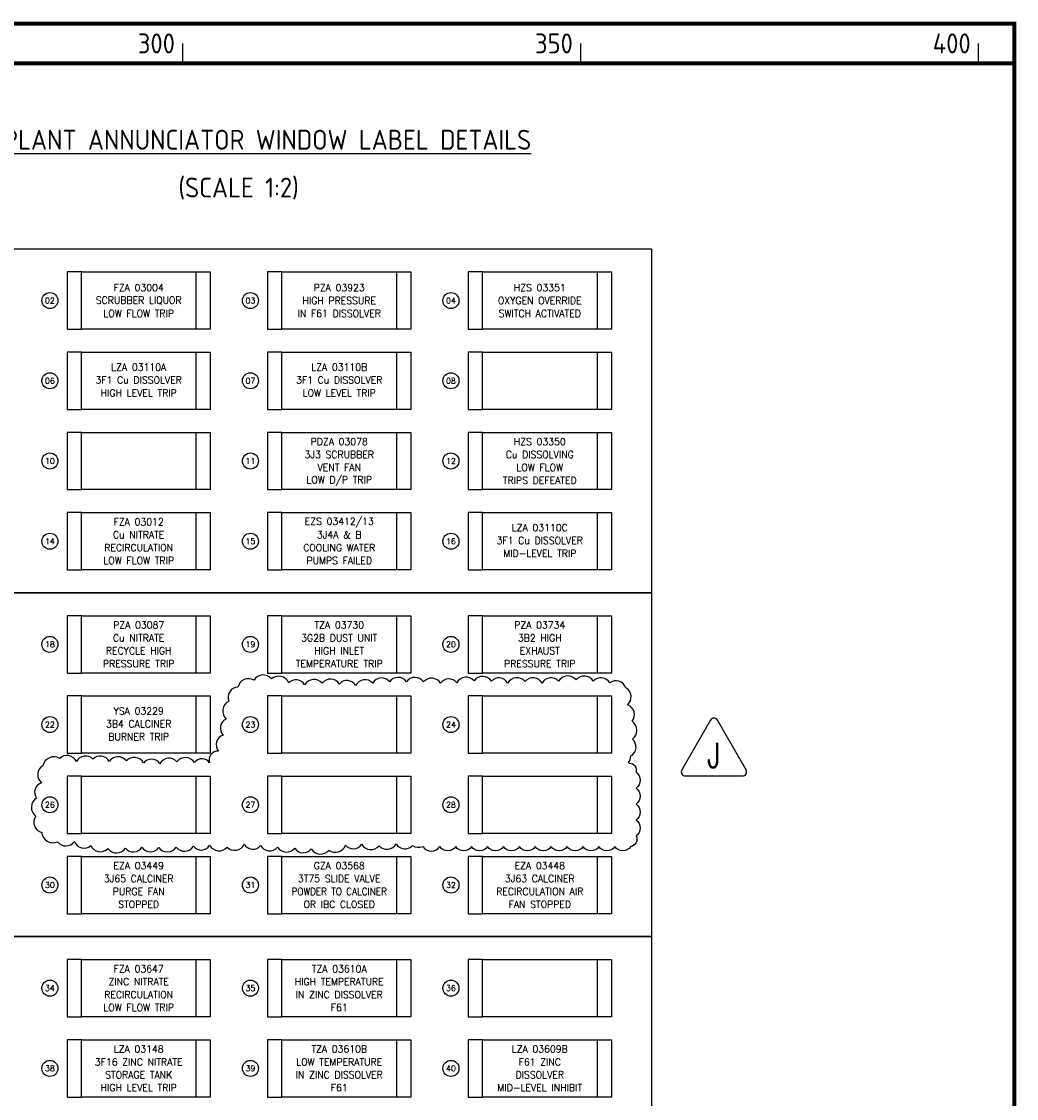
# Model space of a CAD drawing. Extents: x 142 to 4084, y 2 to 2754.
# Tile 5 of 5: x 2797 to 4047, y 1364 to 2718. Entities that reach past the tile are written whole.
import ezdxf
from ezdxf.enums import TextEntityAlignment as Align

# ---------------------------------------------------------------- set-up
doc = ezdxf.new("R2010")
doc.units = 0
doc.header["$LTSCALE"] = 5
doc.header["$MEASUREMENT"] = 0
for name, color, linetype in [('00-DRG_FRAME', 12, 'CONTINUOUS'), ('01-DRAW', 7, 'CONTINUOUS'), ('02-TEXT', 2, 'CONTINUOUS'), ('03-DIM', 3, 'CONTINUOUS')]:
    doc.layers.add(name, color=color, linetype=linetype)
doc.styles.add('ISO', font='iso.shx')
doc.styles.add('ROMANS', font='romans.shx')

# ---------------------------------------------------------------- blocks, each defined once
blk = doc.blocks.new('TRI-J')
at = {"layer": '01-DRAW'}
blk.add_lwpolyline([(-0.26, 2.55), (-2.338, -1.05, 0.57735), (-2.078, -1.5), (2.078, -1.5, 0.57735), (2.338, -1.05), (0.26, 2.55, 0.57735)], format="xyb", close=True, dxfattribs=at)
at = {"layer": '02-TEXT', "color": 2, "style": 'ROMANS', "width": 0.8}
blk.add_text('J', height=1.8, dxfattribs=at).set_placement((0, 0), align=Align.MIDDLE)

msp = doc.modelspace()

# ---------------------------------------------------------------- linework, layer by layer
at = {"layer": '00-DRG_FRAME'}
for p, q in [((3000, 2665), (3000, 2690)), ((3500, 2665), (3500, 2690)), ((4000, 2665), (4000, 2690))]:
    msp.add_line(p, q, dxfattribs=at)
at = {"layer": '00-DRG_FRAME', "const_width": 5}
msp.add_lwpolyline([(145, 5), (4045, 5), (4045, 2715), (145, 2715)], close=True, dxfattribs=at)
msp.add_lwpolyline([(145, 2665), (4045, 2665)], dxfattribs=at)
at = {"layer": '01-DRAW'}
for points in [[(2552.08, 1999.7), (2552.08, 2431.7), (3588.88, 2431.7), (3588.88, 1999.7)], [(2872.48, 2330.9), (2872.48, 2402.9), (3016.48, 2402.9), (3016.48, 2330.9)], [(3124.48, 2330.9), (3124.48, 2402.9), (3268.48, 2402.9), (3268.48, 2330.9)], [(3376.48, 2330.9), (3376.48, 2402.9), (3520.48, 2402.9), (3520.48, 2330.9)], [(2872.48, 2230.1), (2872.48, 2302.1), (3016.48, 2302.1), (3016.48, 2230.1)], [(3124.48, 2230.1), (3124.48, 2302.1), (3268.48, 2302.1), (3268.48, 2230.1)], [(3376.48, 2230.1), (3376.48, 2302.1), (3520.48, 2302.1), (3520.48, 2230.1)], [(2872.48, 2129.3), (2872.48, 2201.3), (3016.48, 2201.3), (3016.48, 2129.3)], [(3124.48, 2129.3), (3124.48, 2201.3), (3268.48, 2201.3), (3268.48, 2129.3)], [(3376.48, 2129.3), (3376.48, 2201.3), (3520.48, 2201.3), (3520.48, 2129.3)], [(2872.48, 2028.5), (2872.48, 2100.5), (3016.48, 2100.5), (3016.48, 2028.5)], [(3124.48, 2028.5), (3124.48, 2100.5), (3268.48, 2100.5), (3268.48, 2028.5)], [(3376.48, 2028.5), (3376.48, 2100.5), (3520.48, 2100.5), (3520.48, 2028.5)], [(2552.08, 1567.7), (2552.08, 1999.7), (3588.88, 1999.7), (3588.88, 1567.7)], [(2872.48, 1898.9), (2872.48, 1970.9), (3016.48, 1970.9), (3016.48, 1898.9)], [(3124.48, 1898.9), (3124.48, 1970.9), (3268.48, 1970.9), (3268.48, 1898.9)], [(3376.48, 1898.9), (3376.48, 1970.9), (3520.48, 1970.9), (3520.48, 1898.9)], [(2872.48, 1798.1), (2872.48, 1870.1), (3016.48, 1870.1), (3016.48, 1798.1)], [(3124.48, 1798.1), (3124.48, 1870.1), (3268.48, 1870.1), (3268.48, 1798.1)], [(3376.48, 1798.1), (3376.48, 1870.1), (3520.48, 1870.1), (3520.48, 1798.1)], [(2872.48, 1697.3), (2872.48, 1769.3), (3016.48, 1769.3), (3016.48, 1697.3)], [(3124.48, 1697.3), (3124.48, 1769.3), (3268.48, 1769.3), (3268.48, 1697.3)], [(3376.48, 1697.3), (3376.48, 1769.3), (3520.48, 1769.3), (3520.48, 1697.3)], [(2872.48, 1596.5), (2872.48, 1668.5), (3016.48, 1668.5), (3016.48, 1596.5)], [(3124.48, 1596.5), (3124.48, 1668.5), (3268.48, 1668.5), (3268.48, 1596.5)], [(3376.48, 1596.5), (3376.48, 1668.5), (3520.48, 1668.5), (3520.48, 1596.5)], [(2552.08, 1135.7), (2552.08, 1567.7), (3588.88, 1567.7), (3588.88, 1135.7)], [(2872.48, 1466.9), (2872.48, 1538.9), (3016.48, 1538.9), (3016.48, 1466.9)], [(3124.48, 1466.9), (3124.48, 1538.9), (3268.48, 1538.9), (3268.48, 1466.9)], [(3376.48, 1466.9), (3376.48, 1538.9), (3520.48, 1538.9), (3520.48, 1466.9)], [(2872.48, 1366.1), (2872.48, 1438.1), (3016.48, 1438.1), (3016.48, 1366.1)], [(3124.48, 1366.1), (3124.48, 1438.1), (3268.48, 1438.1), (3268.48, 1366.1)], [(3376.48, 1366.1), (3376.48, 1438.1), (3520.48, 1438.1), (3520.48, 1366.1)]]:
    msp.add_lwpolyline(points, close=True, dxfattribs=at)
for points in [[(3560.18406176, 1786.26623772, 0.1644635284), (3562.8188959, 1794.66277056, 0.52056705), (3564.95770166, 1815.93792336, 0.52056705), (3564.57514324, 1838.21438033, 0.52056705), (3558.68818157, 1858.93486229, 0.52056705), (3556.44450155, 1880.3888636, 0.52056705), (3536.45957467, 1886.34672085, 0.52056705), (3515.73658013, 1888.56523473, 0.52056705), (3494.03238384, 1890.31123293, 0.52056705), (3472.09619084, 1888.56816414, 0.52056705), (3451.39223466, 1886.04805807, 0.52056705), (3429.99952186, 1888.39729895, 0.52056705), (3408.1279519, 1886.24022381, 0.52056705), (3387.82489057, 1888.52137793, 0.52056705), (3365.89402744, 1889.266616, 0.52056705), (3344.26204544, 1886.47260648, 0.52056705), (3323.76030158, 1885.96682224, 0.52056705), (3302.51592538, 1887.66236716, 0.52056705), (3280.95526721, 1888.00460259, 0.52056705), (3259.86518866, 1887.88854719, 0.52056705), (3238.58230133, 1886.32010229, 0.52056705), (3217.12858283, 1883.23474025, 0.52056705), (3196.72333009, 1885.02602441, 0.52056705), (3174.89854918, 1886.10118427, 0.52056705), (3153.02218132, 1883.92926603, 0.52056705), (3133.06268958, 1886.40167172, 0.52056705), (3111.37386708, 1891.55441367, 0.52056705), (3089.39226169, 1889.81744639, 0.52056705), (3069.15786787, 1880.97989755, 0.52056705), (3057.66145161, 1863.53432361, 0.52056705), (3054.50564176, 1841.04104405, 0.52056705), (3050.53936249, 1821.00464424, 0.52056705), (3044.72904704, 1800.75248265, 0.52056705), (3033.54024478, 1786.0630458, 0.52056705), (3014.64281197, 1786.37664812, 0.52056705), (2992.5988243, 1787.4674488, 0.52056705), (2971.09076149, 1784.75330802, 0.52056705), (2950.61998644, 1785.79972262, 0.52056705), (2928.98159198, 1788.43307165, 0.52056705), (2907.32374337, 1787.80271401, 0.52056705), (2886.95224546, 1790.65054589, 0.52056705), (2866.27636969, 1787.60672073, 0.52056705), (2845.24302975, 1791.53671316, 0.52056705), (2823.98710256, 1782.37301348, 0.52056705), (2822.49759127, 1761.04315116, 0.52056705), (2816.18567724, 1741.74988498, 0.52056705), (2815.0334195, 1719.02251018, 0.52056705), (2822.61449006, 1698.59541435, 0.52056705), (2842.56885252, 1686.78314566, 0.52056705), (2863.77545725, 1687.32281496, 0.52056705), (2884.35334617, 1681.98264951, 0.52056705), (2905.81568453, 1678.21597995, 0.52056705), (2927.87269368, 1678.76072181, 0.52056705), (2948.56084638, 1680.12088703, 0.52056705), (2969.69373535, 1679.53282129, 0.52056705), (2991.46481573, 1680.05989275, 0.52056705), (3013.30594427, 1681.11742858, 0.52056705), (3033.66549637, 1682.45771708, 0.52056705), (3055.45366984, 1680.05695305, 0.52056705), (3077.05661911, 1683.78136848, 0.52056705), (3097.52979208, 1682.05873747, 0.52056705), (3118.97335009, 1680.18880011, 0.52056705), (3140.54087653, 1678.90437608, 0.52056705), (3161.11369779, 1677.90785665, 0.52056705), (3183.66850702, 1676.46854762, 0.52056705), (3204.51833134, 1682.69981545, 0.52056705), (3224.5929774, 1683.75682469, 0.52056705), (3246.52155377, 1681.78560735, 0.52056705), (3268.06777277, 1684.40048137, 0.52056705), (3288.58009309, 1682.25664075, 0.244698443), (3301.56026712, 1680.71541751, 0.244698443)], [(3560.18406176, 1786.26623772, -0.0199662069), (3560.77447949, 1785.49085714, -0.52056705), (3569.42587054, 1774.1422482, -0.52056705), (3569.42587054, 1754.1422482, -0.52056705), (3569.42587054, 1734.1422482, -0.52056705), (3569.42587054, 1714.1422482, -0.52056705), (3569.42587054, 1694.1422482, -0.52056705), (3562.85270123, 1680.71541751, -0.52056705), (3542.85270123, 1680.71541751, -0.52056705), (3522.85270123, 1680.71541751, -0.52056705), (3502.85270123, 1680.71541751, -0.52056705), (3482.85270123, 1680.71541751, -0.52056705), (3462.85270123, 1680.71541751, -0.52056705), (3442.85270123, 1680.71541751, -0.52056705), (3422.85270123, 1680.71541751, -0.52056705), (3402.85270123, 1680.71541751, -0.52056705), (3382.85270123, 1680.71541751, -0.52056705), (3362.85270123, 1680.71541751, -0.52056705), (3342.85270123, 1680.71541751, -0.52056705), (3322.85270123, 1680.71541751)], [(3301.56026712, 1680.71541751, 0.52056705), (3322.85270123, 1680.71541751, 0.52056705)]]:
    msp.add_lwpolyline(points, format="xyb", dxfattribs=at)
at = {"layer": '03-DIM'}
for points in [[(2872.48, 2402.9), (2854.48, 2402.9), (2854.48, 2330.9), (2872.48, 2330.9)], [(3016.48, 2402.9), (3034.48, 2402.9), (3034.48, 2330.9), (3016.48, 2330.9)], [(3124.48, 2402.9), (3106.48, 2402.9), (3106.48, 2330.9), (3124.48, 2330.9)], [(3268.48, 2402.9), (3286.48, 2402.9), (3286.48, 2330.9), (3268.48, 2330.9)], [(3376.48, 2402.9), (3358.48, 2402.9), (3358.48, 2330.9), (3376.48, 2330.9)], [(3520.48, 2402.9), (3538.48, 2402.9), (3538.48, 2330.9), (3520.48, 2330.9)], [(2872.48, 2302.1), (2854.48, 2302.1), (2854.48, 2230.1), (2872.48, 2230.1)], [(3016.48, 2302.1), (3034.48, 2302.1), (3034.48, 2230.1), (3016.48, 2230.1)], [(3124.48, 2302.1), (3106.48, 2302.1), (3106.48, 2230.1), (3124.48, 2230.1)], [(3268.48, 2302.1), (3286.48, 2302.1), (3286.48, 2230.1), (3268.48, 2230.1)], [(3376.48, 2302.1), (3358.48, 2302.1), (3358.48, 2230.1), (3376.48, 2230.1)], [(3520.48, 2302.1), (3538.48, 2302.1), (3538.48, 2230.1), (3520.48, 2230.1)], [(2872.48, 2201.3), (2854.48, 2201.3), (2854.48, 2129.3), (2872.48, 2129.3)], [(3016.48, 2201.3), (3034.48, 2201.3), (3034.48, 2129.3), (3016.48, 2129.3)], [(3124.48, 2201.3), (3106.48, 2201.3), (3106.48, 2129.3), (3124.48, 2129.3)], [(3268.48, 2201.3), (3286.48, 2201.3), (3286.48, 2129.3), (3268.48, 2129.3)], [(3376.48, 2201.3), (3358.48, 2201.3), (3358.48, 2129.3), (3376.48, 2129.3)], [(3520.48, 2201.3), (3538.48, 2201.3), (3538.48, 2129.3), (3520.48, 2129.3)], [(2872.48, 2100.5), (2854.48, 2100.5), (2854.48, 2028.5), (2872.48, 2028.5)], [(3016.48, 2100.5), (3034.48, 2100.5), (3034.48, 2028.5), (3016.48, 2028.5)], [(3124.48, 2100.5), (3106.48, 2100.5), (3106.48, 2028.5), (3124.48, 2028.5)], [(3268.48, 2100.5), (3286.48, 2100.5), (3286.48, 2028.5), (3268.48, 2028.5)], [(3376.48, 2100.5), (3358.48, 2100.5), (3358.48, 2028.5), (3376.48, 2028.5)], [(3520.48, 2100.5), (3538.48, 2100.5), (3538.48, 2028.5), (3520.48, 2028.5)], [(2872.48, 1970.9), (2854.48, 1970.9), (2854.48, 1898.9), (2872.48, 1898.9)], [(3016.48, 1970.9), (3034.48, 1970.9), (3034.48, 1898.9), (3016.48, 1898.9)], [(3124.48, 1970.9), (3106.48, 1970.9), (3106.48, 1898.9), (3124.48, 1898.9)], [(3268.48, 1970.9), (3286.48, 1970.9), (3286.48, 1898.9), (3268.48, 1898.9)], [(3376.48, 1970.9), (3358.48, 1970.9), (3358.48, 1898.9), (3376.48, 1898.9)], [(3520.48, 1970.9), (3538.48, 1970.9), (3538.48, 1898.9), (3520.48, 1898.9)], [(2872.48, 1870.1), (2854.48, 1870.1), (2854.48, 1798.1), (2872.48, 1798.1)], [(3016.48, 1870.1), (3034.48, 1870.1), (3034.48, 1798.1), (3016.48, 1798.1)], [(3124.48, 1870.1), (3106.48, 1870.1), (3106.48, 1798.1), (3124.48, 1798.1)], [(3268.48, 1870.1), (3286.48, 1870.1), (3286.48, 1798.1), (3268.48, 1798.1)], [(3376.48, 1870.1), (3358.48, 1870.1), (3358.48, 1798.1), (3376.48, 1798.1)], [(3520.48, 1870.1), (3538.48, 1870.1), (3538.48, 1798.1), (3520.48, 1798.1)], [(2872.48, 1769.3), (2854.48, 1769.3), (2854.48, 1697.3), (2872.48, 1697.3)], [(3016.48, 1769.3), (3034.48, 1769.3), (3034.48, 1697.3), (3016.48, 1697.3)], [(3124.48, 1769.3), (3106.48, 1769.3), (3106.48, 1697.3), (3124.48, 1697.3)], [(3268.48, 1769.3), (3286.48, 1769.3), (3286.48, 1697.3), (3268.48, 1697.3)], [(3376.48, 1769.3), (3358.48, 1769.3), (3358.48, 1697.3), (3376.48, 1697.3)], [(3520.48, 1769.3), (3538.48, 1769.3), (3538.48, 1697.3), (3520.48, 1697.3)], [(2872.48, 1668.5), (2854.48, 1668.5), (2854.48, 1596.5), (2872.48, 1596.5)], [(3016.48, 1668.5), (3034.48, 1668.5), (3034.48, 1596.5), (3016.48, 1596.5)], [(3124.48, 1668.5), (3106.48, 1668.5), (3106.48, 1596.5), (3124.48, 1596.5)], [(3268.48, 1668.5), (3286.48, 1668.5), (3286.48, 1596.5), (3268.48, 1596.5)], [(3376.48, 1668.5), (3358.48, 1668.5), (3358.48, 1596.5), (3376.48, 1596.5)], [(3520.48, 1668.5), (3538.48, 1668.5), (3538.48, 1596.5), (3520.48, 1596.5)], [(2872.48, 1538.9), (2854.48, 1538.9), (2854.48, 1466.9), (2872.48, 1466.9)], [(3016.48, 1538.9), (3034.48, 1538.9), (3034.48, 1466.9), (3016.48, 1466.9)], [(3124.48, 1538.9), (3106.48, 1538.9), (3106.48, 1466.9), (3124.48, 1466.9)], [(3268.48, 1538.9), (3286.48, 1538.9), (3286.48, 1466.9), (3268.48, 1466.9)], [(3376.48, 1538.9), (3358.48, 1538.9), (3358.48, 1466.9), (3376.48, 1466.9)], [(3520.48, 1538.9), (3538.48, 1538.9), (3538.48, 1466.9), (3520.48, 1466.9)], [(2872.48, 1438.1), (2854.48, 1438.1), (2854.48, 1366.1), (2872.48, 1366.1)], [(3016.48, 1438.1), (3034.48, 1438.1), (3034.48, 1366.1), (3016.48, 1366.1)], [(3124.48, 1438.1), (3106.48, 1438.1), (3106.48, 1366.1), (3124.48, 1366.1)], [(3268.48, 1438.1), (3286.48, 1438.1), (3286.48, 1366.1), (3268.48, 1366.1)], [(3376.48, 1438.1), (3358.48, 1438.1), (3358.48, 1366.1), (3376.48, 1366.1)], [(3520.48, 1438.1), (3538.48, 1438.1), (3538.48, 1366.1), (3520.48, 1366.1)]]:
    msp.add_lwpolyline(points, dxfattribs=at)
for centre in [(2832.88, 2366.9), (3084.88, 2366.9), (3336.88, 2366.9), (2832.88, 2266.1), (3084.88, 2266.1), (3336.88, 2266.1), (2832.88, 2165.3), (3084.88, 2165.3), (3336.88, 2165.3), (2832.88, 2064.5), (3084.88, 2064.5), (3336.88, 2064.5), (2832.88, 1934.9), (3084.88, 1934.9), (3336.88, 1934.9), (2832.88, 1834.1), (3084.88, 1834.1), (3336.88, 1834.1), (2832.88, 1733.3), (3084.88, 1733.3), (3336.88, 1733.3), (2832.88, 1632.5), (3084.88, 1632.5), (3336.88, 1632.5), (2832.88, 1502.9), (3084.88, 1502.9), (3336.88, 1502.9), (2832.88, 1402.1), (3084.88, 1402.1), (3336.88, 1402.1)]:
    msp.add_circle(centre, 10.08, dxfattribs=at)

# ---------------------------------------------------------------- block references
at = {"layer": '01-DRAW', "xscale": 17.28572260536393, "yscale": 17.28572260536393, "zscale": 17.28572260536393}
msp.add_blockref('TRI-J', (3667.31581398, 1795.5493069), dxfattribs=at)

# ---------------------------------------------------------------- texts
at = {"layer": '00-DRG_FRAME', "style": 'ISO'}
for s, p in [('300', (2990, 2677.5)), ('350', (3490, 2677.5)), ('400', (3990, 2677.5))]:
    msp.add_text(s, height=25, dxfattribs=at).set_placement(p, align=Align.RIGHT)
at = {"layer": '02-TEXT', "style": 'ISO'}
for s, p in [('%%UNo.3 PLANT ANNUNCIATOR WINDOW LABEL DETAILS', (3070, 2569)), ('(SCALE 1:2)', (3070, 2509))]:
    msp.add_text(s, height=25, dxfattribs=at).set_placement(p, align=Align.MIDDLE)
at = {"layer": '02-TEXT', "style": 'ROMANS'}
for s, width, p in [('FZA 03004', 0.95, (2944.48, 2383.1)), ('PZA 03923', 0.95, (3196.48, 2383.1)), ('HZS 03351', 0.95, (3448.48, 2383.1)), ('SCRUBBER LIQUOR', 0.95, (2944.48, 2366.9)), ('HIGH PRESSURE', 0.95, (3196.48, 2366.9)), ('OXYGEN OVERRIDE', 0.95, (3448.48, 2366.9)), ('LOW FLOW TRIP', 0.95, (2944.48, 2350.7)), ('IN F61 DISSOLVER', 0.95, (3196.48, 2350.7)), ('SWITCH ACTIVATED', 0.95, (3448.48, 2350.7)), ('LZA 03110A', 0.95, (2944.48, 2283.2)), ('LZA 03110B', 0.95, (3196.48, 2283.2)), ('3F1 Cu DISSOLVER', 0.95, (2944.48, 2267)), ('3F1 Cu DISSOLVER', 0.95, (3196.48, 2267)), ('HIGH LEVEL TRIP', 0.95, (2944.48, 2250.8)), ('LOW LEVEL TRIP', 0.95, (3196.48, 2250.8)), ('PDZA 03078', 0.95, (3196.48, 2189.6)), ('HZS 03350', 0.95, (3448.48, 2189.6)), ('3J3 SCRUBBER', 0.95, (3196.48, 2173.4)), ('Cu DISSOLVING', 0.95, (3448.48, 2173.4)), ('VENT FAN', 0.95, (3196.48, 2157.2)), ('LOW FLOW', 0.95, (3448.48, 2157.2)), ('LOW D/P TRIP', 0.95, (3196.48, 2141)), ('TRIPS DEFEATED', 0.95, (3448.48, 2141)), ('FZA 03012', 0.95, (2944.48, 2088.8)), ('EZS 03412/13', 0.95, (3196.48, 2088.8)), ('LZA 03110C', 0.95, (3448.48, 2081.6)), ('Cu NITRATE', 0.95, (2944.48, 2072.6)), ('3J4A & B', 0.95, (3196.48, 2072.6)), ('3F1 Cu DISSOLVER', 0.95, (3448.48, 2065.4)), ('RECIRCULATION', 0.95, (2944.48, 2056.4)), ('COOLING WATER', 0.95, (3196.48, 2056.4)), ('LOW FLOW TRIP', 0.95, (2944.48, 2040.2)), ('PUMPS FAILED', 0.95, (3196.48, 2040.2)), ('MID-LEVEL TRIP', 0.95, (3448.48, 2049.2)), ('PZA 03087', 0.95, (2944.48, 1959.2)), ('TZA 03730', 0.95, (3196.48, 1959.2)), ('PZA 03734', 0.95, (3448.48, 1959.2)), ('Cu NITRATE', 0.95, (2944.48, 1943)), ('3G2B DUST UNIT', 0.95, (3196.48, 1943)), ('3B2 HIGH', 0.95, (3448.48, 1943)), ('RECYCLE HIGH', 0.95, (2944.48, 1926.8)), ('HIGH INLET', 0.95, (3196.48, 1926.8)), ('EXHAUST', 0.95, (3448.48, 1926.8)), ('PRESSURE TRIP', 0.95, (2944.48, 1910.6)), ('TEMPERATURE TRIP', 0.95, (3196.48, 1910.6)), ('PRESSURE TRIP', 0.95, (3448.48, 1910.6)), ('YSA 03229', 0.95, (2944.48, 1851.2)), ('3B4 CALCINER', 0.95, (2944.48, 1835)), ('BURNER TRIP', 0.95, (2944.48, 1818.8)), ('EZA 03449', 0.95, (2944.48, 1656.8)), ('GZA 03568', 0.95, (3196.48, 1656.8)), ('EZA 03448', 0.95, (3448.48, 1656.8)), ('3J65 CALCINER', 0.95, (2944.48, 1640.6)), ('3T75 SLIDE VALVE', 0.95, (3196.48, 1640.6)), ('3J63 CALCINER', 0.95, (3448.48, 1640.6)), ('PURGE FAN', 0.95, (2944.48, 1624.4)), ('POWDER TO CALCINER', 0.9, (3196.48, 1624.4)), ('RECIRCULATION AIR', 0.95, (3448.48, 1624.4)), ('STOPPED', 0.95, (2944.48, 1608.2)), ('OR IBC CLOSED', 0.95, (3196.48, 1608.2)), ('FAN STOPPED', 0.95, (3448.48, 1608.2)), ('FZA 03647', 0.95, (2944.48, 1527.2)), ('FZA 03647', 0.95, (2944.48, 1527.2)), ('TZA 03610A', 0.95, (3196.48, 1527.2)), ('ZINC NITRATE', 0.95, (2944.48, 1511)), ('ZINC NITRATE', 0.95, (2944.48, 1511)), ('HIGH TEMPERATURE', 0.95, (3196.48, 1511)), ('RECIRCULATION', 0.95, (2944.48, 1494.8)), ('RECIRCULATION', 0.95, (2944.48, 1494.8)), ('IN ZINC DISSOLVER', 0.95, (3196.48, 1494.8)), ('LOW FLOW TRIP', 0.95, (2944.48, 1478.6)), ('LOW FLOW TRIP', 0.95, (2944.48, 1478.6)), ('F61', 0.95, (3196.48, 1478.6)), ('LZA 03148', 0.95, (2944.48, 1426.4)), ('TZA 03610B', 0.95, (3196.48, 1426.4)), ('LZA 03609B', 0.95, (3448.48, 1426.4)), ('3F16 ZINC NITRATE', 0.95, (2944.48, 1410.2)), ('LOW TEMPERATURE', 0.95, (3196.48, 1410.2)), ('F61 ZINC', 0.95, (3448.48, 1410.2)), ('STORAGE TANK', 0.95, (2944.48, 1394)), ('IN ZINC DISSOLVER', 0.95, (3196.48, 1394)), ('DISSOLVER', 0.95, (3448.48, 1394)), ('HIGH LEVEL TRIP', 0.95, (2944.48, 1377.8)), ('F61', 0.95, (3196.48, 1377.8)), ('MID-LEVEL INHIBIT', 0.95, (3448.48, 1377.8))]:
    msp.add_text(s, height=9, dxfattribs=dict(at, width=width)).set_placement(p, align=Align.MIDDLE)
at = {"layer": '03-DIM', "style": 'ROMANS'}
for s, p in [('02', (2832.88, 2366.9)), ('03', (3084.88, 2366.9)), ('04', (3336.88, 2366.9)), ('06', (2832.88, 2266.1)), ('07', (3084.88, 2266.1)), ('08', (3336.88, 2266.1)), ('10', (2832.88, 2165.3)), ('11', (3084.88, 2165.3)), ('12', (3336.88, 2165.3)), ('14', (2832.88, 2064.5)), ('15', (3084.88, 2064.5)), ('16', (3336.88, 2064.5)), ('18', (2832.88, 1934.9)), ('19', (3084.88, 1934.9)), ('20', (3336.88, 1934.9)), ('22', (2832.88, 1834.1)), ('23', (3084.88, 1834.1)), ('24', (3336.88, 1834.1)), ('26', (2832.88, 1733.3)), ('27', (3084.88, 1733.3)), ('28', (3336.88, 1733.3)), ('30', (2832.88, 1632.5)), ('31', (3084.88, 1632.5)), ('32', (3336.88, 1632.5)), ('34', (2832.88, 1502.9)), ('35', (3084.88, 1502.9)), ('36', (3336.88, 1502.9)), ('38', (2832.88, 1402.1)), ('39', (3084.88, 1402.1)), ('40', (3336.88, 1402.1))]:
    msp.add_text(s, height=7.2, dxfattribs=at).set_placement(p, align=Align.MIDDLE)

doc.saveas('drawing.dxf')
